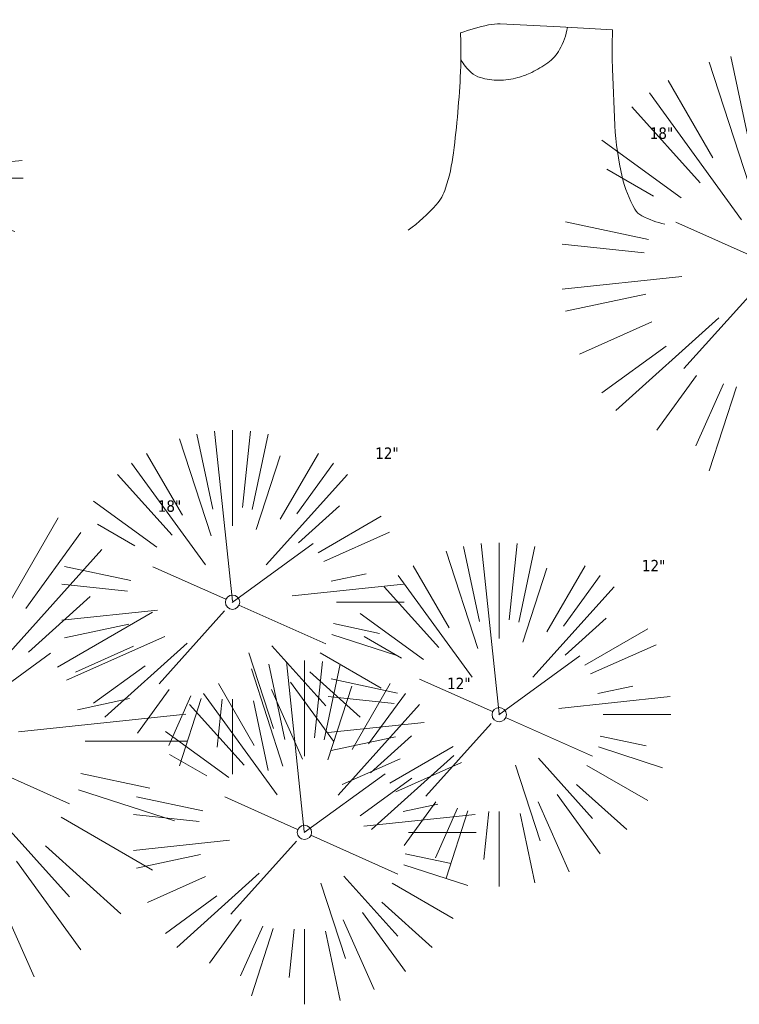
# Model space of a CAD drawing. Header units: feet. Extents: x 1134296 to 1140710, y 647902 to 651315.
# Tile 53 of 256: x 1134682 to 1134707, y 648051 to 648085. Entities that reach past the tile are written whole.
import ezdxf

# ---------------------------------------------------------------- set-up
doc = ezdxf.new("R2010")
doc.units = ezdxf.units.FT
doc.header["$MEASUREMENT"] = 0
doc.layers.add('G-XREF', color=7, linetype='Continuous')
doc.layers.add('V-SITE-VEGE', color=8, linetype='Continuous', lineweight=18)
doc.layers.add('V-SITE-VEGE-TEXT', color=8, linetype='Continuous', lineweight=18)
doc.styles.add('SEI-Dim & Leader', font='tahoma.ttf')

# ---------------------------------------------------------------- blocks, each defined once
blk = doc.blocks.new('V-SITE-VEGE-Coniferious Tree 2')
at = {"color": 0, "linetype": 'ByBlock'}
for p, q in [((-0.0003, 0.0026), (-0.0523, 0.4973)), ((0, 0.2219), (0, 0.5)), ((0.0289, 0.2753), (0.0522, 0.4973)), ((-0.0575, 0.2704), (-0.104, 0.4891)), ((0.0572, 0.2693), (0.1039, 0.4891)), ((-0.0626, 0.1926), (-0.1545, 0.4755)), ((-0.146, 0.2528), (-0.25, 0.433)), ((0.0685, 0.211), (0.1382, 0.4256)), ((0.1391, 0.2411), (0.25, 0.433)), ((-0.0791, 0.1089), (-0.2939, 0.4045)), ((0.1869, 0.2573), (0.2939, 0.4045)), ((-0.1757, 0.1951), (-0.3346, 0.3716)), ((0.0978, 0.1086), (0.3345, 0.3716)), ((-0.2201, 0.1599), (-0.4046, 0.2939)), ((0.192, 0.1729), (0.3116, 0.2806)), ((0.2488, 0.1436), (0.433, 0.25)), ((-0.2844, 0.1642), (-0.3931, 0.227)), ((0.2659, 0.1184), (0.4568, 0.2034)), ((-0.0009, -0.0007), (0.235, 0.1707)), ((-0.2961, 0.0629), (-0.4891, 0.1039)), ((-0.0199, 0.0089), (-0.2319, 0.1032)), ((0.2873, 0.0611), (0.3885, 0.0826)), ((-0.306, 0.0322), (-0.4973, 0.0523)), ((0.1731, 0.0182), (0.4972, 0.0523)), ((0.3025, 0), (0.5, 0)), ((0.0185, -0.0083), (0.272, -0.1211)), ((-0.2183, -0.0229), (-0.4973, -0.0523)), ((-0.023, -0.0255), (-0.2138, -0.2374)), ((-0.3022, -0.0642), (-0.4891, -0.1039)), ((0.2936, -0.0624), (0.4274, -0.0908)), ((0.2891, -0.094), (0.4755, -0.1545)), ((-0.2881, -0.1283), (-0.4568, -0.2034)), ((-0.132, -0.1189), (-0.3716, -0.3346)), ((0.1144, -0.1271), (0.2718, -0.3019)), ((0.0478, -0.1473), (0.1192, -0.3671)), ((0.2555, -0.1475), (0.433, -0.25)), ((-0.2545, -0.1849), (-0.4046, -0.2939)), ((0.2254, -0.2029), (0.3716, -0.3346)), ((0.1689, -0.2325), (0.2939, -0.4045)), ((-0.1843, -0.2536), (-0.2767, -0.3808)), ((0.1131, -0.2541), (0.2033, -0.4568)), ((-0.1214, -0.2725), (-0.1856, -0.4168)), ((-0.091, -0.2799), (-0.1545, -0.4755)), ((-0.0297, -0.2818), (-0.0443, -0.4216)), ((0, -0.2818), (0, -0.5)), ((0.061, -0.2873), (0.1039, -0.4891))]:
    blk.add_line(p, q, dxfattribs=at)
blk.add_circle((0, 0), 0.0208)
blk = doc.blocks.new('V-SITE-VEGE-Stump')
for points in [[(-0.07764, 0.15646, -0.027668), (-0.05342, 0.16336, -0.067978), (-0.04317, 0.16425), (0.00859, 0.16161), (0.05396, 0.15909)], [(-0.12291, -0.0143, 0.052613), (-0.09863, 0.0077, 0.106195), (-0.09053, 0.02192, 0.044862), (-0.08375, 0.05274, 0.020074), (-0.07764, 0.12288, 0.011675), (-0.07732, 0.1364, 0.007866), (-0.07764, 0.15646)], [(0.01507, 0.16125, -0.082864), (0.00815, 0.14197, -0.111324), (-0.0021, 0.13056, -0.039313), (-0.01593, 0.12229, -0.049197), (-0.02798, 0.11773, -0.066002), (-0.04467, 0.11551, -0.070187), (-0.06035, 0.11773, -0.114859), (-0.06851, 0.12228, -0.075938), (-0.07734, 0.13317)], [(0.05396, 0.15909, 0.004334), (0.05377, 0.13692, 0.008344), (0.05396, 0.1254), (0.05606, 0.07624, 0.046252), (0.06242, 0.03171, 0.069625), (0.07334, 0.00381, 0.149725), (0.07942, -0.00198, 0.058523), (0.09922, -0.00914)]]:
    blk.add_lwpolyline(points, format="xyb")
blk = doc.blocks.new('C_XBASE-PACTOLA_02403811')
at = {"layer": 'V-SITE-VEGE', "xscale": 11.99985504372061, "yscale": 11.99985504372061, "zscale": 11.99985504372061, "rotation": 8.537736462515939e-07}
for p in [(1134675.908, 648079.705), (1134689.222, 648064.91), (1134698.535, 648060.986), (1134691.733, 648056.875)]:
    blk.add_blockref('V-SITE-VEGE-Coniferious Tree 2', p, dxfattribs=at)
at = {"layer": 'V-SITE-VEGE'}
for name, p, xscale, yscale, zscale in [('V-SITE-VEGE-Stump', (1134700.315, 648078.473), 40.31522404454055, 40.31522404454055, 40.31522404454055), ('V-SITE-VEGE-Coniferious Tree 2', (1134708.188, 648076.624), 14.99981880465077, 14.99981880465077, 14.99981880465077), ('V-SITE-VEGE-Coniferious Tree 2', (1134678.636, 648060.057), 17.99978256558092, 17.99978256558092, 17.99978256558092)]:
    blk.add_blockref(name, p, dxfattribs=dict(at, xscale=xscale, yscale=yscale, zscale=zscale))
at = {"layer": 'V-SITE-VEGE-TEXT', "char_height": 0.4, "attachment_point": 7, "style": 'SEI-Dim & Leader'}
for s, insert in [('18"', (1134703.793, 648081.073)), ('12"', (1134694.206, 648069.91)), ('18"', (1134686.611, 648068.057)), ('12"', (1134703.519, 648065.986)), ('12"', (1134696.717, 648061.875))]:
    blk.add_mtext(s, dxfattribs=dict(at, insert=insert))

msp = doc.modelspace()

# ---------------------------------------------------------------- block references
at = {"layer": 'G-XREF'}
msp.add_blockref('C_XBASE-PACTOLA_02403811', (0, 0), dxfattribs=at)

doc.saveas('drawing.dxf')
